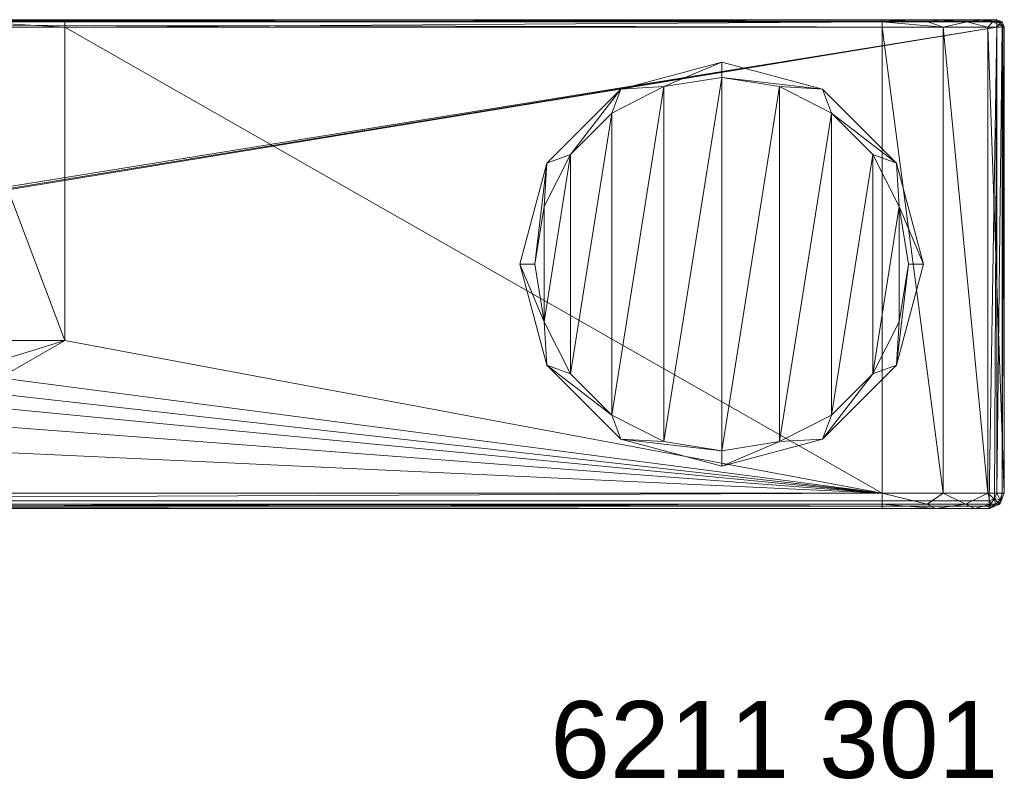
# Model space of a CAD drawing. Header units: millimetres. Extents: x -95 to 95, y -35 to 74.
# Tile 32 of 32: x 31 to 95, y -34 to 16. Entities that reach past the tile are written whole.
import ezdxf

# ---------------------------------------------------------------- set-up
doc = ezdxf.new("R2010")
doc.units = ezdxf.units.MM
doc.header["$LTSCALE"] = 2540
for name, color, linetype, lineweight in [('1', 7, 'Continuous', 18), ('16', 7, 'Continuous', 18), ('2', 7, 'Continuous', 18), ('23', 7, 'Continuous', 18), ('24', 7, 'Continuous', 18), ('25', 7, 'Continuous', 18), ('26', 7, 'Continuous', 18), ('27', 7, 'Continuous', 18), ('305', 7, 'Continuous', 18), ('306', 7, 'Continuous', 18), ('307', 7, 'Continuous', 18), ('308', 7, 'Continuous', 18), ('309', 7, 'Continuous', 18), ('37', 7, 'Continuous', 18), ('4', 7, 'Continuous', 18), ('42', 7, 'Continuous', 18), ('43', 7, 'Continuous', 18), ('44', 7, 'Continuous', 18), ('45', 7, 'Continuous', 18), ('49', 7, 'Continuous', 18), ('5', 7, 'Continuous', 18), ('50', 7, 'Continuous', 18), ('51', 7, 'Continuous', 18), ('52', 7, 'Continuous', 18), ('6', 7, 'Continuous', 18), ('8', 7, 'Continuous', 18), ('Layer 1', 7, 'Continuous', 18)]:
    doc.layers.add(name, color=color, linetype=linetype, lineweight=lineweight)
doc.styles.add('Arial', font='Arial')

msp = doc.modelspace()

# ---------------------------------------------------------------- linework, layer by layer
at = {"layer": '1', "color": 7, "linetype": 'Continuous'}
for points in [[(-94.5, 15.5), (94.5, 15.5), (-94.5, -15), (-94.5, 15.5)], [(-94.5, -15), (94.5, 15.5), (-94.354, -15.354), (-94.5, -15)], [(-94.354, -15.354), (94.5, 15.5), (-94, -15.5), (-94.354, -15.354)], [(-94, -15.5), (94.5, 15.5), (94, -15.5), (-94, -15.5)], [(94, -15.5), (94.5, 15.5), (94.354, -15.354), (94, -15.5)], [(94.354, -15.354), (94.5, 15.5), (94.5, -15), (94.354, -15.354)]]:
    msp.add_3dface(points, dxfattribs=at)
at = {"layer": '16', "color": 7, "linetype": 'Continuous'}
for points in [[(33.5, -5, 41), (33.5, 15.5, 41), (25.75, 15.5, 43.077), (33.5, -5, 41)], [(33.5, -5, 41), (25.75, 15.5, 43.077), (29.436, -5, 41.542), (33.5, -5, 41)]]:
    msp.add_3dface(points, dxfattribs=at)
at = {"layer": '2', "color": 7, "linetype": 'Continuous'}
for points in [[(33.5, -5, 41), (87, -15, 41), (33.5, 15.5, 41), (33.5, -5, 41)], [(33.5, 15.5, 41), (87, -15, 41), (87, 15.5, 41), (33.5, 15.5, 41)], [(29.283, -7.453, 41), (87, -15, 41), (33.5, -5, 41), (29.283, -7.453, 41)], [(27.547, -8.312, 41), (87, -15, 41), (29.283, -7.453, 41), (27.547, -8.312, 41)], [(25.669, -9.078, 41), (87, -15, 41), (27.547, -8.312, 41), (25.669, -9.078, 41)], [(20.851, -10, 41), (87, -15, 41), (25.669, -9.078, 41), (20.851, -10, 41)], [(-87, -15, 41), (87, -15, 41), (-20.851, -10, 41), (-87, -15, 41)], [(-20.851, -10, 41), (87, -15, 41), (20.851, -10, 41), (-20.851, -10, 41)]]:
    msp.add_3dface(points, dxfattribs=at)
at = {"layer": '23', "color": 7, "linetype": 'Continuous'}
msp.add_3dface([(33.5, -5, 41), (29.436, -5, 41.542), (28.764, -6.472, 41.337), (33.5, -5, 41)], dxfattribs=at)
at = {"layer": '24', "color": 7, "linetype": 'Continuous'}
for points in [[(94.5, 16, 0.5), (94.5, 16, 33), (94.854, 15.854, 33), (94.5, 16, 0.5)], [(94.854, 15.854, 0.5), (94.5, 16, 0.5), (94.854, 15.854, 33), (94.854, 15.854, 0.5)], [(95, 15.5, 33), (95, 15.5, 0.5), (94.854, 15.854, 0.5), (95, 15.5, 33)], [(95, 15.5, 33), (94.854, 15.854, 0.5), (94.854, 15.854, 33), (95, 15.5, 33)]]:
    msp.add_3dface(points, dxfattribs=at)
at = {"layer": '25', "color": 7, "linetype": 'Continuous'}
for points in [[(90.75, 16, 39.495), (87, 16, 40.5), (90.005, 15.854, 40.256), (90.75, 16, 39.495)], [(90.005, 15.854, 40.256), (87, 16, 40.5), (87, 15.854, 40.854), (90.005, 15.854, 40.256)], [(87, 15.5, 41), (91, 15.5, 39.928), (87, 15.854, 40.854), (87, 15.5, 41)], [(91, 15.5, 39.928), (90.005, 15.854, 40.256), (87, 15.854, 40.854), (91, 15.5, 39.928)], [(92.553, 15.854, 38.553), (90.75, 16, 39.495), (90.005, 15.854, 40.256), (92.553, 15.854, 38.553)], [(91, 15.5, 39.928), (92.553, 15.854, 38.553), (90.005, 15.854, 40.256), (91, 15.5, 39.928)], [(93.495, 16, 36.75), (90.75, 16, 39.495), (92.553, 15.854, 38.553), (93.495, 16, 36.75)], [(91, 15.5, 39.928), (93.928, 15.5, 37), (92.553, 15.854, 38.553), (91, 15.5, 39.928)], [(94.256, 15.854, 36.005), (93.495, 16, 36.75), (92.553, 15.854, 38.553), (94.256, 15.854, 36.005)], [(93.928, 15.5, 37), (94.256, 15.854, 36.005), (92.553, 15.854, 38.553), (93.928, 15.5, 37)], [(94.5, 16, 33), (93.495, 16, 36.75), (94.854, 15.854, 33), (94.5, 16, 33)], [(94.854, 15.854, 33), (93.495, 16, 36.75), (94.256, 15.854, 36.005), (94.854, 15.854, 33)], [(93.928, 15.5, 37), (95, 15.5, 33), (94.256, 15.854, 36.005), (93.928, 15.5, 37)], [(95, 15.5, 33), (94.854, 15.854, 33), (94.256, 15.854, 36.005), (95, 15.5, 33)]]:
    msp.add_3dface(points, dxfattribs=at)
at = {"layer": '26', "color": 7, "linetype": 'Continuous'}
for points in [[(87, 16, 40.5), (33.5, 16, 40.5), (33.5, 15.854, 40.854), (87, 16, 40.5)], [(87, 15.854, 40.854), (87, 16, 40.5), (33.5, 15.854, 40.854), (87, 15.854, 40.854)], [(33.5, 15.5, 41), (87, 15.5, 41), (87, 15.854, 40.854), (33.5, 15.5, 41)], [(33.5, 15.5, 41), (87, 15.854, 40.854), (33.5, 15.854, 40.854), (33.5, 15.5, 41)]]:
    msp.add_3dface(points, dxfattribs=at)
at = {"layer": '27', "color": 7, "linetype": 'Continuous'}
for points in [[(33.5, 16, 40.5), (25.5, 16, 42.644), (33.5, 15.854, 40.854), (33.5, 16, 40.5)], [(33.5, 15.854, 40.854), (25.5, 16, 42.644), (27.512, 15.854, 42.045), (33.5, 15.854, 40.854)], [(25.75, 15.5, 43.077), (33.5, 15.5, 41), (27.512, 15.854, 42.045), (25.75, 15.5, 43.077)], [(33.5, 15.5, 41), (33.5, 15.854, 40.854), (27.512, 15.854, 42.045), (33.5, 15.5, 41)]]:
    msp.add_3dface(points, dxfattribs=at)
at = {"layer": '305', "linetype": 'Continuous'}
for points in [[(72.724, -11.622, -12.3), (69.317, -9.887, -12.3), (72.724, 11.622, -12.3), (72.724, -11.622, -12.3)], [(72.724, 11.622, -12.3), (69.317, -9.887, -12.3), (69.317, 9.887, -12.3), (72.724, 11.622, -12.3)], [(76.5, -12.22, -12.3), (72.724, -11.622, -12.3), (76.5, 12.22, -12.3), (76.5, -12.22, -12.3)], [(76.5, 12.22, -12.3), (72.724, -11.622, -12.3), (72.724, 11.622, -12.3), (76.5, 12.22, -12.3)], [(80.276, 11.622, -12.3), (76.5, -12.22, -12.3), (76.5, 12.22, -12.3), (80.276, 11.622, -12.3)], [(80.276, -11.622, -12.3), (76.5, -12.22, -12.3), (80.276, 11.622, -12.3), (80.276, -11.622, -12.3)], [(83.683, 9.887, -12.3), (80.276, -11.622, -12.3), (80.276, 11.622, -12.3), (83.683, 9.887, -12.3)], [(69.317, -9.887, -12.3), (66.613, -7.183, -12.3), (69.317, 9.887, -12.3), (69.317, -9.887, -12.3)], [(69.317, 9.887, -12.3), (66.613, -7.183, -12.3), (66.613, 7.183, -12.3), (69.317, 9.887, -12.3)], [(83.683, -9.887, -12.3), (80.276, -11.622, -12.3), (83.683, 9.887, -12.3), (83.683, -9.887, -12.3)], [(86.387, 7.183, -12.3), (83.683, -9.887, -12.3), (83.683, 9.887, -12.3), (86.387, 7.183, -12.3)], [(66.613, -7.183, -12.3), (64.878, -3.776, -12.3), (66.613, 7.183, -12.3), (66.613, -7.183, -12.3)], [(66.613, 7.183, -12.3), (64.878, -3.776, -12.3), (64.878, 3.776, -12.3), (66.613, 7.183, -12.3)], [(86.387, -7.183, -12.3), (83.683, -9.887, -12.3), (86.387, 7.183, -12.3), (86.387, -7.183, -12.3)], [(88.122, 3.776, -12.3), (86.387, -7.183, -12.3), (86.387, 7.183, -12.3), (88.122, 3.776, -12.3)], [(64.878, -3.776, -12.3), (64.279, 0, -12.3), (64.878, 3.776, -12.3), (64.878, -3.776, -12.3)], [(88.122, -3.776, -12.3), (86.387, -7.183, -12.3), (88.122, 3.776, -12.3), (88.122, -3.776, -12.3)], [(88.721, 0, -12.3), (88.122, -3.776, -12.3), (88.122, 3.776, -12.3), (88.721, 0, -12.3)]]:
    msp.add_3dface(points, dxfattribs=at)
at = {"layer": '306', "linetype": 'Continuous'}
for points in [[(69.89, 11.449, -0.5), (76.5, 13.22, -0.5), (69.89, 11.449, -11.3), (69.89, 11.449, -0.5)], [(69.89, 11.449, -11.3), (76.5, 13.22, -0.5), (76.5, 13.22, -11.3), (69.89, 11.449, -11.3)], [(76.5, 13.22, -0.5), (83.11, 11.449, -0.5), (76.5, 13.22, -11.3), (76.5, 13.22, -0.5)], [(76.5, 13.22, -11.3), (83.11, 11.449, -0.5), (83.11, 11.449, -11.3), (76.5, 13.22, -11.3)], [(65.051, 6.61, -0.5), (69.89, 11.449, -0.5), (65.051, 6.61, -11.3), (65.051, 6.61, -0.5)], [(65.051, 6.61, -11.3), (69.89, 11.449, -0.5), (69.89, 11.449, -11.3), (65.051, 6.61, -11.3)], [(83.11, 11.449, -0.5), (87.949, 6.61, -0.5), (83.11, 11.449, -11.3), (83.11, 11.449, -0.5)], [(83.11, 11.449, -11.3), (87.949, 6.61, -0.5), (87.949, 6.61, -11.3), (83.11, 11.449, -11.3)], [(63.279, 0, -0.5), (65.051, 6.61, -0.5), (63.279, 0, -11.3), (63.279, 0, -0.5)], [(63.279, 0, -11.3), (65.051, 6.61, -0.5), (65.051, 6.61, -11.3), (63.279, 0, -11.3)], [(89.721, 0, -0.5), (89.721, 0, -11.3), (87.949, 6.61, -11.3), (89.721, 0, -0.5)], [(87.949, 6.61, -0.5), (89.721, 0, -0.5), (87.949, 6.61, -11.3), (87.949, 6.61, -0.5)]]:
    msp.add_3dface(points, dxfattribs=at)
at = {"layer": '307', "linetype": 'Continuous'}
for points in [[(63.279, 0, -0.5), (63.279, 0, -11.3), (65.051, -6.61, -11.3), (63.279, 0, -0.5)], [(65.051, -6.61, -0.5), (63.279, 0, -0.5), (65.051, -6.61, -11.3), (65.051, -6.61, -0.5)], [(89.721, 0, -11.3), (89.721, 0, -0.5), (87.949, -6.61, -0.5), (89.721, 0, -11.3)], [(89.721, 0, -11.3), (87.949, -6.61, -0.5), (87.949, -6.61, -11.3), (89.721, 0, -11.3)], [(69.89, -11.449, -0.5), (65.051, -6.61, -0.5), (69.89, -11.449, -11.3), (69.89, -11.449, -0.5)], [(69.89, -11.449, -11.3), (65.051, -6.61, -0.5), (65.051, -6.61, -11.3), (69.89, -11.449, -11.3)], [(87.949, -6.61, -0.5), (83.11, -11.449, -0.5), (87.949, -6.61, -11.3), (87.949, -6.61, -0.5)], [(87.949, -6.61, -11.3), (83.11, -11.449, -0.5), (83.11, -11.449, -11.3), (87.949, -6.61, -11.3)], [(76.5, -13.22, -0.5), (69.89, -11.449, -0.5), (76.5, -13.22, -11.3), (76.5, -13.22, -0.5)], [(76.5, -13.22, -11.3), (69.89, -11.449, -0.5), (69.89, -11.449, -11.3), (76.5, -13.22, -11.3)], [(83.11, -11.449, -0.5), (76.5, -13.22, -0.5), (83.11, -11.449, -11.3), (83.11, -11.449, -0.5)], [(83.11, -11.449, -11.3), (76.5, -13.22, -0.5), (76.5, -13.22, -11.3), (83.11, -11.449, -11.3)]]:
    msp.add_3dface(points, dxfattribs=at)
at = {"layer": '308', "linetype": 'Continuous'}
for points in [[(72.724, 11.622, -12.3), (69.89, 11.449, -11.3), (76.5, 13.22, -11.3), (72.724, 11.622, -12.3)], [(76.5, 12.22, -12.3), (72.724, 11.622, -12.3), (76.5, 13.22, -11.3), (76.5, 12.22, -12.3)], [(76.5, 12.22, -12.3), (76.5, 13.22, -11.3), (83.11, 11.449, -11.3), (76.5, 12.22, -12.3)], [(72.724, 11.622, -12.3), (69.317, 9.887, -12.3), (69.89, 11.449, -11.3), (72.724, 11.622, -12.3)], [(80.276, 11.622, -12.3), (76.5, 12.22, -12.3), (83.11, 11.449, -11.3), (80.276, 11.622, -12.3)], [(83.683, 9.887, -12.3), (80.276, 11.622, -12.3), (83.11, 11.449, -11.3), (83.683, 9.887, -12.3)], [(66.613, 7.183, -12.3), (65.051, 6.61, -11.3), (69.89, 11.449, -11.3), (66.613, 7.183, -12.3)], [(69.317, 9.887, -12.3), (66.613, 7.183, -12.3), (69.89, 11.449, -11.3), (69.317, 9.887, -12.3)], [(83.683, 9.887, -12.3), (83.11, 11.449, -11.3), (87.949, 6.61, -11.3), (83.683, 9.887, -12.3)], [(86.387, 7.183, -12.3), (83.683, 9.887, -12.3), (87.949, 6.61, -11.3), (86.387, 7.183, -12.3)], [(66.613, 7.183, -12.3), (64.878, 3.776, -12.3), (65.051, 6.61, -11.3), (66.613, 7.183, -12.3)], [(88.122, 3.776, -12.3), (86.387, 7.183, -12.3), (87.949, 6.61, -11.3), (88.122, 3.776, -12.3)], [(64.279, 0, -12.3), (63.279, 0, -11.3), (65.051, 6.61, -11.3), (64.279, 0, -12.3)], [(64.878, 3.776, -12.3), (64.279, 0, -12.3), (65.051, 6.61, -11.3), (64.878, 3.776, -12.3)], [(89.721, 0, -11.3), (88.122, 3.776, -12.3), (87.949, 6.61, -11.3), (89.721, 0, -11.3)], [(88.721, 0, -12.3), (88.122, 3.776, -12.3), (89.721, 0, -11.3), (88.721, 0, -12.3)]]:
    msp.add_3dface(points, dxfattribs=at)
at = {"layer": '309', "linetype": 'Continuous'}
for points in [[(64.279, 0, -12.3), (64.878, -3.776, -12.3), (63.279, 0, -11.3), (64.279, 0, -12.3)], [(63.279, 0, -11.3), (64.878, -3.776, -12.3), (65.051, -6.61, -11.3), (63.279, 0, -11.3)], [(88.122, -3.776, -12.3), (88.721, 0, -12.3), (87.949, -6.61, -11.3), (88.122, -3.776, -12.3)], [(88.721, 0, -12.3), (89.721, 0, -11.3), (87.949, -6.61, -11.3), (88.721, 0, -12.3)], [(64.878, -3.776, -12.3), (66.613, -7.183, -12.3), (65.051, -6.61, -11.3), (64.878, -3.776, -12.3)], [(86.387, -7.183, -12.3), (88.122, -3.776, -12.3), (87.949, -6.61, -11.3), (86.387, -7.183, -12.3)], [(66.613, -7.183, -12.3), (69.317, -9.887, -12.3), (65.051, -6.61, -11.3), (66.613, -7.183, -12.3)], [(69.317, -9.887, -12.3), (69.89, -11.449, -11.3), (65.051, -6.61, -11.3), (69.317, -9.887, -12.3)], [(86.387, -7.183, -12.3), (87.949, -6.61, -11.3), (83.11, -11.449, -11.3), (86.387, -7.183, -12.3)], [(83.683, -9.887, -12.3), (86.387, -7.183, -12.3), (83.11, -11.449, -11.3), (83.683, -9.887, -12.3)], [(69.317, -9.887, -12.3), (72.724, -11.622, -12.3), (69.89, -11.449, -11.3), (69.317, -9.887, -12.3)], [(80.276, -11.622, -12.3), (83.683, -9.887, -12.3), (83.11, -11.449, -11.3), (80.276, -11.622, -12.3)], [(72.724, -11.622, -12.3), (76.5, -12.22, -12.3), (69.89, -11.449, -11.3), (72.724, -11.622, -12.3)], [(76.5, -12.22, -12.3), (76.5, -13.22, -11.3), (69.89, -11.449, -11.3), (76.5, -12.22, -12.3)], [(80.276, -11.622, -12.3), (83.11, -11.449, -11.3), (76.5, -13.22, -11.3), (80.276, -11.622, -12.3)], [(76.5, -12.22, -12.3), (80.276, -11.622, -12.3), (76.5, -13.22, -11.3), (76.5, -12.22, -12.3)]]:
    msp.add_3dface(points, dxfattribs=at)
at = {"layer": '37', "color": 7, "linetype": 'Continuous'}
msp.add_3dface([(29.283, -7.453, 41), (33.5, -5, 41), (28.764, -6.472, 41.337), (29.283, -7.453, 41)], dxfattribs=at)
at = {"layer": '4', "color": 7, "linetype": 'Continuous'}
for points in [[(-94, -16, 0.5), (94, -16, 0.5), (-94, -16, 33), (-94, -16, 0.5)], [(-94, -16, 33), (94, -16, 0.5), (-93.062, -16, 36.5), (-94, -16, 33)], [(-93.062, -16, 36.5), (94, -16, 0.5), (-90.5, -16, 39.062), (-93.062, -16, 36.5)], [(-90.5, -16, 39.062), (94, -16, 0.5), (-87, -16, 40), (-90.5, -16, 39.062)], [(-87, -16, 40), (94, -16, 0.5), (87, -16, 40), (-87, -16, 40)], [(87, -16, 40), (94, -16, 0.5), (90.5, -16, 39.062), (87, -16, 40)], [(90.5, -16, 39.062), (94, -16, 0.5), (93.062, -16, 36.5), (90.5, -16, 39.062)], [(93.062, -16, 36.5), (94, -16, 0.5), (94, -16, 33), (93.062, -16, 36.5)]]:
    msp.add_3dface(points, dxfattribs=at)
at = {"layer": '42', "color": 7, "linetype": 'Continuous'}
for points in [[(87, -15, 41), (-87, -15, 41), (-87, -15.707, 40.707), (87, -15, 41)], [(87, -15, 41), (-87, -15.707, 40.707), (87, -15.707, 40.707), (87, -15, 41)], [(-87, -16, 40), (87, -16, 40), (87, -15.707, 40.707), (-87, -16, 40)], [(-87, -15.707, 40.707), (-87, -16, 40), (87, -15.707, 40.707), (-87, -15.707, 40.707)]]:
    msp.add_3dface(points, dxfattribs=at)
at = {"layer": '43', "color": 7, "linetype": 'Continuous'}
for points in [[(91, -15, 39.928), (87, -15, 41), (89.949, -15.707, 40.12), (91, -15, 39.928)], [(87, -15, 41), (87, -15.707, 40.707), (89.949, -15.707, 40.12), (87, -15, 41)], [(91, -15, 39.928), (89.949, -15.707, 40.12), (92.45, -15.707, 38.45), (91, -15, 39.928)], [(93.928, -15, 37), (91, -15, 39.928), (92.45, -15.707, 38.45), (93.928, -15, 37)], [(93.928, -15, 37), (92.45, -15.707, 38.45), (94.12, -15.707, 35.949), (93.928, -15, 37)], [(95, -15, 33), (93.928, -15, 37), (94.707, -15.707, 33), (95, -15, 33)], [(93.928, -15, 37), (94.12, -15.707, 35.949), (94.707, -15.707, 33), (93.928, -15, 37)], [(87, -16, 40), (90.5, -16, 39.062), (87, -15.707, 40.707), (87, -16, 40)], [(87, -15.707, 40.707), (90.5, -16, 39.062), (89.949, -15.707, 40.12), (87, -15.707, 40.707)], [(89.949, -15.707, 40.12), (90.5, -16, 39.062), (92.45, -15.707, 38.45), (89.949, -15.707, 40.12)], [(90.5, -16, 39.062), (93.062, -16, 36.5), (92.45, -15.707, 38.45), (90.5, -16, 39.062)], [(92.45, -15.707, 38.45), (93.062, -16, 36.5), (94.12, -15.707, 35.949), (92.45, -15.707, 38.45)], [(93.062, -16, 36.5), (94, -16, 33), (94.12, -15.707, 35.949), (93.062, -16, 36.5)], [(94.12, -15.707, 35.949), (94, -16, 33), (94.707, -15.707, 33), (94.12, -15.707, 35.949)]]:
    msp.add_3dface(points, dxfattribs=at)
at = {"layer": '44', "color": 7, "linetype": 'Continuous'}
for points in [[(95, -15, 0.5), (95, -15, 33), (94.707, -15.707, 33), (95, -15, 0.5)], [(95, -15, 0.5), (94.707, -15.707, 33), (94.707, -15.707, 0.5), (95, -15, 0.5)], [(94, -16, 33), (94, -16, 0.5), (94.707, -15.707, 0.5), (94, -16, 33)], [(94.707, -15.707, 33), (94, -16, 33), (94.707, -15.707, 0.5), (94.707, -15.707, 33)]]:
    msp.add_3dface(points, dxfattribs=at)
at = {"layer": '45', "color": 7, "linetype": 'Continuous'}
for points in [[(-94.5, 16, 0.5), (94.5, 16, 0.5), (94.5, 15.899, 0.199), (-94.5, 16, 0.5)], [(-94.5, 16, 0.5), (94.5, 15.899, 0.199), (-94.5, 15.899, 0.199), (-94.5, 16, 0.5)], [(94.5, 15.899, 0.199), (94.5, 15.854, 0.146), (-94.5, 15.899, 0.199), (94.5, 15.899, 0.199)], [(-94.5, 15.899, 0.199), (94.5, 15.854, 0.146), (-94.5, 15.854, 0.146), (-94.5, 15.899, 0.199)], [(94.5, 15.5), (-94.5, 15.5), (-94.5, 15.854, 0.146), (94.5, 15.5)], [(94.5, 15.854, 0.146), (94.5, 15.5), (-94.5, 15.854, 0.146), (94.5, 15.854, 0.146)]]:
    msp.add_3dface(points, dxfattribs=at)
at = {"layer": '49', "color": 7, "linetype": 'Continuous'}
for points in [[(-94, -15.5), (94, -15.5), (94, -15.854, 0.146), (-94, -15.5)], [(-94, -15.854, 0.146), (-94, -15.5), (94, -15.854, 0.146), (-94, -15.854, 0.146)], [(94, -16, 0.5), (-94, -16, 0.5), (-94, -15.854, 0.146), (94, -16, 0.5)], [(94, -16, 0.5), (-94, -15.854, 0.146), (94, -15.854, 0.146), (94, -16, 0.5)]]:
    msp.add_3dface(points, dxfattribs=at)
at = {"layer": '5', "color": 7, "linetype": 'Continuous'}
for points in [[(95, -15, 0.5), (95, 15.5, 0.5), (95, 15.5, 33), (95, -15, 0.5)], [(95, -15, 33), (95, -15, 0.5), (95, 15.5, 33), (95, -15, 33)]]:
    msp.add_3dface(points, dxfattribs=at)
at = {"layer": '50', "color": 7, "linetype": 'Continuous'}
for points in [[(94, -15.5), (94.354, -15.354), (94, -15.854, 0.146), (94, -15.5)], [(94, -15.854, 0.146), (94.354, -15.354), (94.427, -15.739, 0.146), (94, -15.854, 0.146)], [(94.354, -15.354), (94.5, -15), (94.739, -15.427, 0.146), (94.354, -15.354)], [(94.354, -15.354), (94.739, -15.427, 0.146), (94.427, -15.739, 0.146), (94.354, -15.354)], [(94.739, -15.427, 0.146), (94.707, -15.707, 0.5), (94.427, -15.739, 0.146), (94.739, -15.427, 0.146)], [(94.5, -15), (94.854, -15, 0.146), (94.739, -15.427, 0.146), (94.5, -15)], [(95, -15, 0.5), (94.707, -15.707, 0.5), (94.854, -15, 0.146), (95, -15, 0.5)], [(94.854, -15, 0.146), (94.707, -15.707, 0.5), (94.739, -15.427, 0.146), (94.854, -15, 0.146)], [(94.707, -15.707, 0.5), (94, -16, 0.5), (94.427, -15.739, 0.146), (94.707, -15.707, 0.5)], [(94, -16, 0.5), (94, -15.854, 0.146), (94.427, -15.739, 0.146), (94, -16, 0.5)]]:
    msp.add_3dface(points, dxfattribs=at)
at = {"layer": '51', "color": 7, "linetype": 'Continuous'}
for points in [[(94.5, -15), (94.5, 15.5), (94.854, 15.5, 0.146), (94.5, -15)], [(94.854, -15, 0.146), (94.5, -15), (94.854, 15.5, 0.146), (94.854, -15, 0.146)], [(95, 15.5, 0.5), (95, -15, 0.5), (94.854, -15, 0.146), (95, 15.5, 0.5)], [(95, 15.5, 0.5), (94.854, -15, 0.146), (94.899, 15.5, 0.199), (95, 15.5, 0.5)], [(94.899, 15.5, 0.199), (94.854, -15, 0.146), (94.854, 15.5, 0.146), (94.899, 15.5, 0.199)]]:
    msp.add_3dface(points, dxfattribs=at)
at = {"layer": '52', "color": 7, "linetype": 'Continuous'}
for points in [[(94.5, 16, 0.5), (94.854, 15.854, 0.5), (94.5, 15.899, 0.199), (94.5, 16, 0.5)], [(94.5, 15.899, 0.199), (94.854, 15.854, 0.5), (94.75, 15.75, 0.146), (94.5, 15.899, 0.199)], [(94.5, 15.854, 0.146), (94.5, 15.899, 0.199), (94.75, 15.75, 0.146), (94.5, 15.854, 0.146)], [(94.5, 15.5), (94.5, 15.854, 0.146), (94.75, 15.75, 0.146), (94.5, 15.5)], [(94.899, 15.5, 0.199), (94.5, 15.5), (94.75, 15.75, 0.146), (94.899, 15.5, 0.199)], [(94.5, 15.5), (94.899, 15.5, 0.199), (94.854, 15.5, 0.146), (94.5, 15.5)], [(94.854, 15.854, 0.5), (95, 15.5, 0.5), (94.75, 15.75, 0.146), (94.854, 15.854, 0.5)], [(95, 15.5, 0.5), (94.899, 15.5, 0.199), (94.75, 15.75, 0.146), (95, 15.5, 0.5)]]:
    msp.add_3dface(points, dxfattribs=at)
at = {"layer": '6', "color": 7, "linetype": 'Continuous'}
for points in [[(94.5, 16, 0.5), (-94.5, 16, 0.5), (94.5, 16, 33), (94.5, 16, 0.5)], [(94.5, 16, 33), (-94.5, 16, 0.5), (93.495, 16, 36.75), (94.5, 16, 33)], [(93.495, 16, 36.75), (-94.5, 16, 0.5), (90.75, 16, 39.495), (93.495, 16, 36.75)], [(90.75, 16, 39.495), (-94.5, 16, 0.5), (87, 16, 40.5), (90.75, 16, 39.495)], [(87, 16, 40.5), (-94.5, 16, 0.5), (33.5, 16, 40.5), (87, 16, 40.5)], [(33.5, 16, 40.5), (-94.5, 16, 0.5), (25.5, 16, 42.644), (33.5, 16, 40.5)]]:
    msp.add_3dface(points, dxfattribs=at)
at = {"layer": '8', "color": 7, "linetype": 'Continuous'}
for points in [[(87, 15.5, 41), (87, -15, 41), (91, -15, 39.928), (87, 15.5, 41)], [(87, 15.5, 41), (91, -15, 39.928), (91, 15.5, 39.928), (87, 15.5, 41)], [(91, -15, 39.928), (93.928, -15, 37), (91, 15.5, 39.928), (91, -15, 39.928)], [(91, 15.5, 39.928), (93.928, -15, 37), (93.928, 15.5, 37), (91, 15.5, 39.928)], [(95, -15, 33), (95, 15.5, 33), (93.928, 15.5, 37), (95, -15, 33)], [(93.928, -15, 37), (95, -15, 33), (93.928, 15.5, 37), (93.928, -15, 37)]]:
    msp.add_3dface(points, dxfattribs=at)

# ---------------------------------------------------------------- texts
at = {"layer": 'Layer 1', "color": 7, "insert": (65.279, -28.602), "char_height": 5.0344, "attachment_point": 1, "line_spacing_factor": 0.970891, "style": 'Arial'}
msp.add_mtext('6211 301', dxfattribs=at)

doc.saveas('drawing.dxf')
